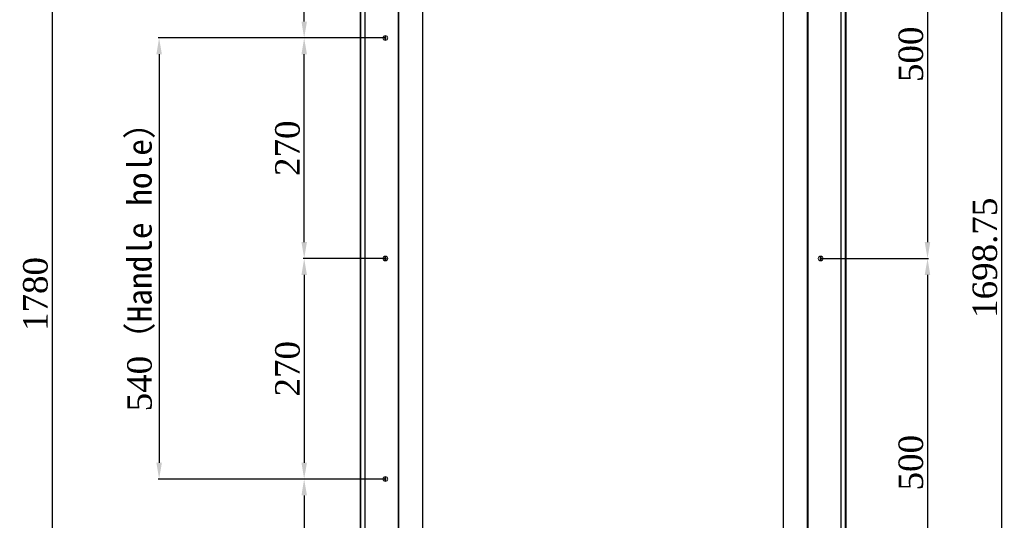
# Model space of a CAD drawing. Header units: millimetres. Extents: x 60669 to 65538, y 2663 to 5731.
# Tile 5 of 8: x 60669 to 61874, y 4301 to 4914. Entities that reach past the tile are written whole.
import ezdxf

# ---------------------------------------------------------------- set-up
doc = ezdxf.new("R2010")
doc.units = ezdxf.units.MM
doc.styles.get("Standard").update_dxf_attribs({"font": 'times.ttf'})
doc.dimstyles.new('ISO-25', dxfattribs={"dimtxt": 30, "dimasz": 20, "dimexe": 1.25, "dimexo": 0.625, "dimgap": 5, "dimtad": 1, "dimdsep": 46, "dimtxsty": 'Standard', "dimcen": 0, "dimclrd": 6, "dimclre": 6, "dimclrt": 6, "dimadec": 0, "dimazin": 0, "dimtfac": 1, "dimtofl": 0, "dimtmove": 0, "dimatfit": 3, "dimfxl": 1, "dimtfillclr": 6, "dimarcsym": 0})

# ---------------------------------------------------------------- blocks, each defined once
blk = doc.blocks.new('*D175')
at = {"color": 6, "lineweight": -2}
for p, q in [((61649.9, 5121.9), (61781.3, 5121.9)), ((61780.1, 5101.9), (61780.1, 4641.9)), ((61649.9, 4621.9), (61781.3, 4621.9))]:
    blk.add_line(p, q, dxfattribs=at)
at = {"color": 6}
for points in [[(61776.7, 5101.9), (61783.4, 5101.9), (61780.1, 5121.9)], [(61776.7, 4641.9), (61783.4, 4641.9), (61780.1, 4621.9)]]:
    blk.add_solid(points, dxfattribs=at)
at = {"layer": 'Defpoints', "color": 0}
for p in [(61649.3, 5121.9), (61649.3, 4621.9), (61780.1, 4621.9)]:
    blk.add_point(p, dxfattribs=at)
at = {"color": 6, "insert": (61759.8, 4871.9), "char_height": 30, "attachment_point": 5, "rotation": 90}
blk.add_mtext('500', dxfattribs=at)
blk = doc.blocks.new('*D176')
at = {"color": 6, "lineweight": -2}
for p, q in [((61659.3, 4621.9), (61781.3, 4621.9)), ((61780.1, 4601.9), (61780.1, 4141.9)), ((61649.9, 4121.9), (61781.3, 4121.9))]:
    blk.add_line(p, q, dxfattribs=at)
at = {"color": 6}
for points in [[(61776.7, 4601.9), (61783.4, 4601.9), (61780.1, 4621.9)], [(61776.7, 4141.9), (61783.4, 4141.9), (61780.1, 4121.9)]]:
    blk.add_solid(points, dxfattribs=at)
at = {"layer": 'Defpoints', "color": 0}
for p in [(61658.6, 4621.9), (61649.3, 4121.9), (61780.1, 4121.9)]:
    blk.add_point(p, dxfattribs=at)
at = {"color": 6, "insert": (61759.8, 4371.9), "char_height": 30, "attachment_point": 5, "rotation": 90}
blk.add_mtext('500', dxfattribs=at)
blk = doc.blocks.new('*D179')
at = {"color": 6, "lineweight": -2}
for p, q in [((61115.7, 4891.9), (60838.1, 4891.9)), ((60839.3, 4871.9), (60839.3, 4371.9)), ((61115.7, 4351.9), (60838.1, 4351.9))]:
    blk.add_line(p, q, dxfattribs=at)
at = {"color": 6}
for points in [[(60836, 4871.9), (60842.7, 4871.9), (60839.3, 4891.9)], [(60836, 4371.9), (60842.7, 4371.9), (60839.3, 4351.9)]]:
    blk.add_solid(points, dxfattribs=at)
at = {"layer": 'Defpoints', "color": 0}
for p in [(61116.3, 4891.9), (60839.3, 4351.9), (61116.3, 4351.9)]:
    blk.add_point(p, dxfattribs=at)
at = {"color": 6, "insert": (60817.2, 4621.9), "char_height": 30, "attachment_point": 5, "rotation": 90}
blk.add_mtext('540{\\fSimSun|b0|i0|c134|p2;（Handle hole） }', dxfattribs=at)
blk = doc.blocks.new('*D180')
at = {"color": 6, "lineweight": -2}
for p, q in [((61115.7, 5121.9), (61015.7, 5121.9)), ((61016.9, 4911.9), (61016.9, 5101.9)), ((61103.1, 4891.9), (61015.7, 4891.9))]:
    blk.add_line(p, q, dxfattribs=at)
at = {"color": 6}
for points in [[(61013.6, 5101.9), (61020.3, 5101.9), (61016.9, 5121.9)], [(61013.6, 4911.9), (61020.3, 4911.9), (61016.9, 4891.9)]]:
    blk.add_solid(points, dxfattribs=at)
at = {"layer": 'Defpoints', "color": 0}
for p in [(61016.9, 5121.9), (61116.3, 5121.9), (61103.7, 4891.9)]:
    blk.add_point(p, dxfattribs=at)
at = {"color": 6, "insert": (60996.7, 5006.9), "char_height": 30, "attachment_point": 5, "rotation": 90}
blk.add_mtext('230', dxfattribs=at)
blk = doc.blocks.new('*D181')
at = {"color": 6, "lineweight": -2}
for p, q in [((61115.7, 4891.9), (61015.7, 4891.9)), ((61016.9, 4641.9), (61016.9, 4871.9)), ((61115.7, 4621.9), (61015.7, 4621.9))]:
    blk.add_line(p, q, dxfattribs=at)
at = {"color": 6}
for points in [[(61013.6, 4871.9), (61020.3, 4871.9), (61016.9, 4891.9)], [(61013.6, 4641.9), (61020.3, 4641.9), (61016.9, 4621.9)]]:
    blk.add_solid(points, dxfattribs=at)
at = {"layer": 'Defpoints', "color": 0}
for p in [(61016.9, 4891.9), (61116.3, 4891.9), (61116.3, 4621.9)]:
    blk.add_point(p, dxfattribs=at)
at = {"color": 6, "insert": (60996.6, 4756.9), "char_height": 30, "attachment_point": 5, "rotation": 90}
blk.add_mtext('270', dxfattribs=at)
blk = doc.blocks.new('*D182')
at = {"color": 6, "lineweight": -2}
for p, q in [((61115.7, 4621.9), (61015.7, 4621.9)), ((61016.9, 4601.9), (61016.9, 4371.9)), ((61115.7, 4351.9), (61015.7, 4351.9))]:
    blk.add_line(p, q, dxfattribs=at)
at = {"color": 6}
for points in [[(61013.6, 4601.9), (61020.3, 4601.9), (61016.9, 4621.9)], [(61013.6, 4371.9), (61020.3, 4371.9), (61016.9, 4351.9)]]:
    blk.add_solid(points, dxfattribs=at)
at = {"layer": 'Defpoints', "color": 0}
for p in [(61116.3, 4621.9), (61016.9, 4351.9), (61116.3, 4351.9)]:
    blk.add_point(p, dxfattribs=at)
at = {"color": 6, "insert": (60996.6, 4486.9), "char_height": 30, "attachment_point": 5, "rotation": 90}
blk.add_mtext('270', dxfattribs=at)
blk = doc.blocks.new('*D183')
at = {"color": 6, "lineweight": -2}
for p, q in [((61115.7, 4351.9), (61015.7, 4351.9)), ((61016.9, 4331.9), (61016.9, 4141.9)), ((61115.7, 4121.9), (61015.7, 4121.9))]:
    blk.add_line(p, q, dxfattribs=at)
at = {"color": 6}
for points in [[(61013.6, 4331.9), (61020.3, 4331.9), (61016.9, 4351.9)], [(61013.6, 4141.9), (61020.3, 4141.9), (61016.9, 4121.9)]]:
    blk.add_solid(points, dxfattribs=at)
at = {"layer": 'Defpoints', "color": 0}
for p in [(61116.3, 4351.9), (61016.9, 4121.9), (61116.3, 4121.9)]:
    blk.add_point(p, dxfattribs=at)
at = {"color": 6, "insert": (60996.7, 4236.9), "char_height": 30, "attachment_point": 5, "rotation": 90}
blk.add_mtext('230', dxfattribs=at)
blk = doc.blocks.new('*D196')
at = {"color": 6, "lineweight": -2}
for p, q in [((61104.3, 5468.4), (60707.1, 5468.4)), ((60708.3, 5448.4), (60708.3, 3708.4)), ((61105.7, 3688.4), (60707.1, 3688.4))]:
    blk.add_line(p, q, dxfattribs=at)
at = {"color": 6}
for points in [[(60705, 5448.4), (60711.7, 5448.4), (60708.3, 5468.4)], [(60705, 3708.4), (60711.7, 3708.4), (60708.3, 3688.4)]]:
    blk.add_solid(points, dxfattribs=at)
at = {"layer": 'Defpoints', "color": 0}
for p in [(61104.9, 5468.4), (60708.3, 3688.4), (61106.4, 3688.4)]:
    blk.add_point(p, dxfattribs=at)
at = {"color": 6, "insert": (60688, 4578.4), "char_height": 30, "attachment_point": 5, "rotation": 90}
blk.add_mtext('1780', dxfattribs=at)
blk = doc.blocks.new('*D208')
at = {"color": 6, "lineweight": -2}
for p, q in [((61656.9, 5471.2), (61872, 5471.2)), ((61870.8, 5451.2), (61870.8, 3792.4)), ((61659.8, 3772.4), (61872, 3772.4))]:
    blk.add_line(p, q, dxfattribs=at)
at = {"color": 6}
for points in [[(61874.1, 5451.2), (61867.4, 5451.2), (61870.8, 5471.2)], [(61867.4, 3792.4), (61874.1, 3792.4), (61870.8, 3772.4)]]:
    blk.add_solid(points, dxfattribs=at)
at = {"layer": 'Defpoints', "color": 0}
for p in [(61656.3, 5471.2), (61659.2, 3772.4), (61870.8, 3772.4)]:
    blk.add_point(p, dxfattribs=at)
at = {"color": 6, "insert": (61850.5, 4622.8), "char_height": 30, "attachment_point": 5, "rotation": 90}
blk.add_mtext('1698.75', dxfattribs=at)

msp = doc.modelspace()

# ---------------------------------------------------------------- linework, layer by layer
at = {"color": 7, "linetype": 'Continuous', "lineweight": 18}
for p, q in [((61085.376, 3689.516), (61085.376, 5467.316)), ((61086.476, 3689.516), (61086.476, 5466.962)), ((61091.283, 5452.217), (61091.283, 3791.617)), ((61091.783, 5451.717), (61091.783, 3792.117)), ((61680.376, 5433.066), (61680.376, 3810.766)), ((61131.784, 5411.717), (61131.784, 3832.118)), ((61132.284, 5411.217), (61132.284, 3832.618)), ((61132.284, 3832.617), (61132.284, 5411.217)), ((61132.784, 3832.617), (61132.784, 5411.217)), ((61161.784, 3832.617), (61161.784, 5411.217)), ((61603.783, 5411.216), (61603.783, 3832.616)), ((61632.783, 5411.216), (61632.783, 3832.616)), ((61633.283, 5411.216), (61633.283, 3832.616)), ((61162.284, 3862.617), (61162.284, 5381.216)), ((61603.283, 5381.216), (61603.283, 3862.617)), ((61633.283, 3862.616), (61633.283, 5381.216)), ((61633.783, 3862.616), (61633.783, 5381.216)), ((61673.783, 3862.616), (61673.783, 5381.216)), ((61674.283, 3862.616), (61674.283, 5381.216)), ((61115.531, 4621.616), (61117.036, 4621.616))]:
    msp.add_line(p, q, dxfattribs=at)
at = {"color": 8, "linetype": 'Continuous', "lineweight": 18}
for p, q in [((61679.276, 3800.166), (61679.276, 5443.666)), ((61115.531, 4889.013), (61115.531, 4894.821)), ((61117.036, 4889.013), (61117.036, 4894.821)), ((61113.299, 4621.616), (61115.531, 4621.616)), ((61115.531, 4621.616), (61115.531, 4624.821)), ((61115.531, 4619.013), (61115.531, 4621.616)), ((61117.036, 4621.616), (61117.036, 4624.821)), ((61117.036, 4619.013), (61117.036, 4621.616)), ((61117.036, 4621.616), (61119.268, 4621.616)), ((61648.531, 4624.82), (61648.531, 4619.012)), ((61650.036, 4624.821), (61650.036, 4619.012)), ((61115.531, 4349.013), (61115.531, 4354.821)), ((61117.036, 4349.013), (61117.036, 4354.821))]:
    msp.add_line(p, q, dxfattribs=at)
at = {"color": 7, "linetype": 'Continuous', "lineweight": 18}
for centre in [(61116.283, 4891.917), (61116.283, 4621.917), (61649.283, 4621.916), (61116.283, 4351.917)]:
    msp.add_circle(centre, 3, dxfattribs=at)

# ---------------------------------------------------------------- dimensions: what is measured, and where the dimension line sits
for base, p1, p2, picture, middle in [((60708.325, 3688.416), (61104.884, 5468.416), (61106.356, 3688.416), '*D196', (60688.022, 4578.416)), ((61016.919, 5121.917), (61103.729, 4891.917), (61116.283, 5121.917), '*D180', (60996.659, 5006.917)), ((61780.072, 4621.916), (61649.283, 5121.916), (61649.283, 4621.916), '*D175', (61759.813, 4871.916)), ((61016.919, 4891.917), (61116.283, 4621.917), (61116.283, 4891.917), '*D181', (60996.616, 4756.917)), ((61016.919, 4351.917), (61116.283, 4621.917), (61116.283, 4351.917), '*D182', (60996.616, 4486.917)), ((61780.072, 4121.916), (61658.631, 4621.916), (61649.283, 4121.916), '*D176', (61759.813, 4371.916)), ((61016.919, 4121.917), (61116.283, 4351.917), (61116.283, 4121.917), '*D183', (60996.659, 4236.917))]:
    dim = msp.add_linear_dim(base=base, p1=p1, p2=p2, angle=90, dimstyle='ISO-25')
    dim.commit()
    dim.dimension.update_dxf_attribs({"geometry": picture, "text_midpoint": middle})
dim = msp.add_linear_dim(base=(61870.776, 3772.416), p1=(61656.257, 5471.166), p2=(61659.161, 3772.416), angle=90, dimstyle='ISO-25', override={"dimtolj": 0})
dim.commit()
dim.dimension.update_dxf_attribs({"geometry": '*D208', "text_midpoint": (61870.776, 4622.825), "dimtype": 160})
dim = msp.add_linear_dim(base=(60839.339, 4351.917), p1=(61116.283, 4891.917), p2=(61116.283, 4351.917), angle=90, text='<>{\\fSimSun|b0|i0|c134|p2;（Handle hole） }', dimstyle='ISO-25')
dim.commit()
dim.dimension.update_dxf_attribs({"geometry": '*D179', "text_midpoint": (60839.339, 4621.917), "dimtype": 160})

doc.saveas('drawing.dxf')
